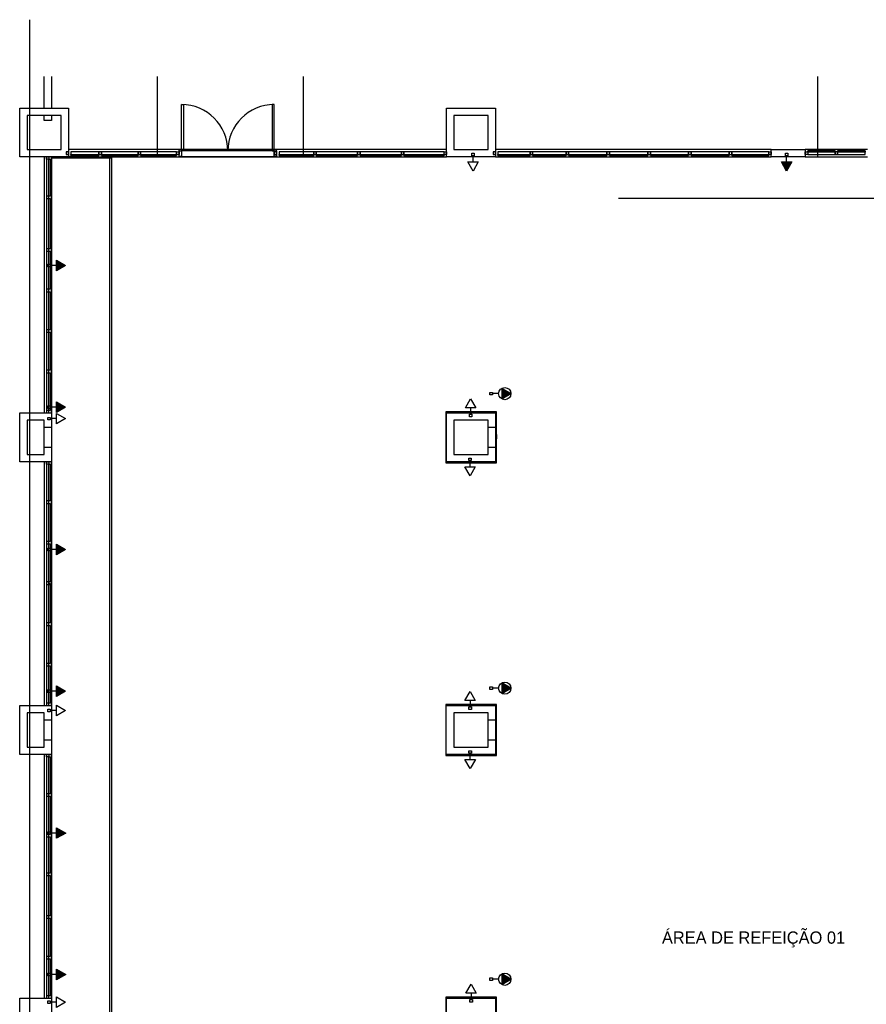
# Model space of a CAD drawing. Header units: millimetres. Extents: x 15 to 133, y 12 to 160.
# Tile 53 of 92: x 19 to 36, y 74 to 95. Entities that reach past the tile are written whole.
import ezdxf

# ---------------------------------------------------------------- set-up
doc = ezdxf.new("R2010")
doc.units = ezdxf.units.MM
doc.header["$MEASUREMENT"] = 0
doc.layers.add('Layout - Marco Polo', color=252, linetype='Continuous', lineweight=25)
doc.layers.add('Textos - Marco Polo', color=143, linetype='Continuous', lineweight=25)
doc.layers.add('Parede - Marco Polo', color=7, linetype='Continuous')
doc.styles.add('CenturyGothic', font='GOTHIC.TTF')

msp = doc.modelspace()

# ---------------------------------------------------------------- hatches: boundary and pattern name
at = {"layer": 'Layout - Marco Polo', "linetype": 'Continuous'}
for points in [[(34.16, 91.699), (34.269, 91.512), (34.377, 91.699)], [(19.306, 89.468), (19.493, 89.576), (19.306, 89.684)], [(28.429, 86.95), (28.616, 86.95), (28.429, 87.058)], [(28.429, 86.95), (28.616, 86.95), (28.429, 86.841)], [(19.306, 86.566), (19.493, 86.674), (19.306, 86.782)], [(19.306, 83.644), (19.493, 83.752), (19.306, 83.861)], [(19.305, 80.744), (19.493, 80.852), (19.305, 80.961)], [(28.429, 80.911), (28.616, 80.911), (28.429, 81.019)], [(28.429, 80.911), (28.616, 80.911), (28.429, 80.803)], [(19.308, 77.834), (19.495, 77.942), (19.308, 78.051)], [(19.308, 74.934), (19.495, 75.042), (19.308, 75.15)], [(28.429, 74.944), (28.616, 74.944), (28.429, 75.052)], [(28.429, 74.944), (28.616, 74.944), (28.429, 74.836)]]:
    msp.add_hatch(color=256, dxfattribs=at).paths.add_polyline_path(points)

# ---------------------------------------------------------------- linework, layer by layer
at = {"layer": 'Layout - Marco Polo'}
for p, q in [((18.751, 94.616), (18.751, 50.954)), ((21.867, 92.878), (21.911, 92.878)), ((21.867, 91.928), (21.867, 92.878)), ((21.911, 92.878), (21.911, 91.928)), ((23.722, 92.878), (23.722, 91.928)), ((23.767, 92.878), (23.722, 92.878)), ((23.767, 91.928), (23.767, 92.878)), ((27.301, 91.954), (19.551, 91.954)), ((20.176, 91.904), (19.601, 91.904)), ((20.176, 91.904), (19.601, 91.904)), ((19.601, 91.854), (20.176, 91.854)), ((19.601, 91.854), (20.176, 91.854)), ((20.226, 91.904), (20.176, 91.904)), ((20.176, 91.904), (20.176, 91.854)), ((20.176, 91.854), (20.176, 91.904)), ((20.226, 91.904), (20.176, 91.904)), ((20.176, 91.904), (20.176, 91.854)), ((20.176, 91.854), (20.176, 91.829)), ((20.176, 91.854), (20.226, 91.854)), ((20.176, 91.854), (20.176, 91.829)), ((20.176, 91.854), (20.226, 91.854)), ((20.226, 91.854), (20.226, 91.904)), ((20.226, 91.904), (20.226, 91.854)), ((20.976, 91.904), (20.226, 91.904)), ((20.226, 91.854), (20.226, 91.904)), ((20.976, 91.904), (20.226, 91.904)), ((20.226, 91.829), (20.226, 91.854)), ((20.226, 91.854), (20.976, 91.854)), ((20.226, 91.854), (20.976, 91.854)), ((20.226, 91.829), (20.226, 91.854)), ((21.026, 91.904), (20.976, 91.904)), ((20.976, 91.904), (20.976, 91.854)), ((20.976, 91.854), (20.976, 91.904)), ((21.026, 91.904), (20.976, 91.904)), ((20.976, 91.904), (20.976, 91.854)), ((20.976, 91.854), (20.976, 91.829)), ((20.976, 91.854), (21.026, 91.854)), ((20.976, 91.854), (20.976, 91.829)), ((20.976, 91.854), (21.026, 91.854)), ((21.026, 91.854), (21.026, 91.904)), ((21.026, 91.904), (21.026, 91.854)), ((21.766, 91.904), (21.026, 91.904)), ((21.026, 91.854), (21.026, 91.904)), ((21.766, 91.904), (21.026, 91.904)), ((21.026, 91.829), (21.026, 91.854)), ((21.026, 91.854), (21.766, 91.854)), ((21.026, 91.854), (21.766, 91.854)), ((21.026, 91.829), (21.026, 91.854)), ((21.766, 91.854), (21.766, 91.904)), ((21.766, 91.854), (21.766, 91.904)), ((21.766, 91.904), (21.816, 91.904)), ((21.766, 91.904), (21.816, 91.904)), ((21.766, 91.854), (21.766, 91.904)), ((21.766, 91.854), (21.766, 91.829)), ((21.816, 91.854), (21.766, 91.854)), ((21.766, 91.854), (21.766, 91.829)), ((21.816, 91.854), (21.766, 91.854)), ((21.816, 91.928), (21.816, 91.954)), ((21.816, 91.814), (21.816, 91.928)), ((21.816, 91.928), (21.867, 91.928)), ((21.816, 91.904), (21.816, 91.854)), ((21.911, 91.928), (21.867, 91.928)), ((21.867, 91.928), (21.867, 91.814)), ((23.767, 91.928), (21.867, 91.928)), ((23.722, 91.928), (23.767, 91.928)), ((23.767, 91.814), (23.767, 91.928)), ((23.767, 91.928), (23.817, 91.928)), ((23.817, 91.904), (23.767, 91.904)), ((23.767, 91.904), (23.767, 91.854)), ((23.817, 91.904), (23.767, 91.904)), ((23.767, 91.904), (23.767, 91.854)), ((23.767, 91.854), (23.817, 91.854)), ((23.767, 91.854), (23.817, 91.854)), ((23.817, 91.928), (23.817, 91.954)), ((23.817, 91.928), (23.817, 91.814)), ((23.817, 91.854), (23.817, 91.904)), ((23.867, 91.904), (23.867, 91.854)), ((24.576, 91.904), (23.867, 91.904)), ((24.576, 91.904), (23.867, 91.904)), ((23.867, 91.829), (23.867, 91.854)), ((23.867, 91.854), (24.576, 91.854)), ((23.867, 91.854), (24.576, 91.854)), ((23.867, 91.829), (23.867, 91.854)), ((24.626, 91.904), (24.576, 91.904)), ((24.576, 91.904), (24.576, 91.854)), ((24.576, 91.854), (24.576, 91.904)), ((24.626, 91.904), (24.576, 91.904)), ((24.576, 91.904), (24.576, 91.854)), ((24.576, 91.854), (24.576, 91.829)), ((24.576, 91.854), (24.626, 91.854)), ((24.576, 91.854), (24.576, 91.829)), ((24.576, 91.854), (24.626, 91.854)), ((24.626, 91.854), (24.626, 91.904)), ((24.626, 91.904), (24.626, 91.854)), ((25.476, 91.904), (24.626, 91.904)), ((24.626, 91.854), (24.626, 91.904)), ((25.476, 91.904), (24.626, 91.904)), ((24.626, 91.829), (24.626, 91.854)), ((24.626, 91.854), (25.476, 91.854)), ((24.626, 91.854), (25.476, 91.854)), ((24.626, 91.829), (24.626, 91.854)), ((25.526, 91.904), (25.476, 91.904)), ((25.476, 91.904), (25.476, 91.854)), ((25.476, 91.854), (25.476, 91.904)), ((25.526, 91.904), (25.476, 91.904)), ((25.476, 91.904), (25.476, 91.854)), ((25.476, 91.854), (25.476, 91.829)), ((25.476, 91.854), (25.526, 91.854)), ((25.476, 91.854), (25.476, 91.829)), ((25.476, 91.854), (25.526, 91.854)), ((25.526, 91.854), (25.526, 91.904)), ((25.526, 91.904), (25.526, 91.854)), ((26.376, 91.904), (25.526, 91.904)), ((25.526, 91.854), (25.526, 91.904)), ((26.376, 91.904), (25.526, 91.904)), ((25.526, 91.829), (25.526, 91.854)), ((25.526, 91.854), (26.376, 91.854)), ((25.526, 91.854), (26.376, 91.854)), ((25.526, 91.829), (25.526, 91.854)), ((26.426, 91.904), (26.376, 91.904)), ((26.376, 91.904), (26.376, 91.854)), ((26.376, 91.854), (26.376, 91.904)), ((26.426, 91.904), (26.376, 91.904)), ((26.376, 91.904), (26.376, 91.854)), ((26.376, 91.854), (26.376, 91.829)), ((26.376, 91.854), (26.426, 91.854)), ((26.376, 91.854), (26.376, 91.829)), ((26.376, 91.854), (26.426, 91.854)), ((26.426, 91.854), (26.426, 91.904)), ((26.426, 91.904), (26.426, 91.854)), ((27.251, 91.904), (26.426, 91.904)), ((26.426, 91.854), (26.426, 91.904)), ((27.251, 91.904), (26.426, 91.904)), ((26.426, 91.829), (26.426, 91.854)), ((26.426, 91.854), (27.251, 91.854)), ((26.426, 91.854), (27.251, 91.854)), ((26.426, 91.829), (26.426, 91.854)), ((27.251, 91.854), (27.251, 91.904)), ((27.251, 91.904), (27.301, 91.904)), ((27.251, 91.854), (27.251, 91.904)), ((27.251, 91.904), (27.301, 91.904)), ((27.251, 91.854), (27.251, 91.904)), ((27.251, 91.854), (27.251, 91.829)), ((27.301, 91.854), (27.251, 91.854)), ((27.301, 91.854), (27.251, 91.854)), ((27.251, 91.854), (27.251, 91.829)), ((27.814, 91.88), (27.867, 91.88)), ((27.814, 91.827), (27.814, 91.88)), ((27.867, 91.88), (27.867, 91.827)), ((28.301, 91.904), (28.251, 91.904)), ((28.251, 91.904), (28.251, 91.854)), ((28.301, 91.904), (28.251, 91.904)), ((28.251, 91.904), (28.251, 91.854)), ((28.251, 91.854), (28.301, 91.854)), ((28.251, 91.854), (28.301, 91.854)), ((33.951, 91.954), (28.301, 91.954)), ((28.301, 91.854), (28.301, 91.904)), ((28.351, 91.904), (28.351, 91.854)), ((29.012, 91.904), (28.351, 91.904)), ((29.012, 91.904), (28.351, 91.904)), ((28.351, 91.829), (28.351, 91.854)), ((28.351, 91.854), (29.012, 91.854)), ((28.351, 91.854), (29.012, 91.854)), ((28.351, 91.829), (28.351, 91.854)), ((29.012, 91.854), (29.012, 91.904)), ((29.062, 91.904), (29.012, 91.904)), ((29.012, 91.904), (29.012, 91.854)), ((29.062, 91.904), (29.012, 91.904)), ((29.012, 91.904), (29.012, 91.854)), ((29.012, 91.854), (29.012, 91.829)), ((29.012, 91.854), (29.062, 91.854)), ((29.012, 91.854), (29.012, 91.829)), ((29.012, 91.854), (29.062, 91.854)), ((29.062, 91.904), (29.062, 91.854)), ((29.747, 91.904), (29.062, 91.904)), ((29.062, 91.854), (29.062, 91.904)), ((29.747, 91.904), (29.062, 91.904)), ((29.062, 91.854), (29.062, 91.904)), ((29.062, 91.829), (29.062, 91.854)), ((29.062, 91.854), (29.747, 91.854)), ((29.062, 91.854), (29.747, 91.854)), ((29.062, 91.829), (29.062, 91.854)), ((29.747, 91.854), (29.747, 91.904)), ((29.797, 91.904), (29.747, 91.904)), ((29.747, 91.904), (29.747, 91.854)), ((29.797, 91.904), (29.747, 91.904)), ((29.747, 91.904), (29.747, 91.854)), ((29.747, 91.854), (29.747, 91.829)), ((29.747, 91.854), (29.797, 91.854)), ((29.747, 91.854), (29.747, 91.829)), ((29.747, 91.854), (29.797, 91.854)), ((29.797, 91.904), (29.797, 91.854)), ((30.587, 91.904), (29.797, 91.904)), ((29.797, 91.854), (29.797, 91.904)), ((30.587, 91.904), (29.797, 91.904)), ((29.797, 91.854), (29.797, 91.904)), ((29.797, 91.829), (29.797, 91.854)), ((29.797, 91.854), (30.587, 91.854)), ((29.797, 91.854), (30.587, 91.854)), ((29.797, 91.829), (29.797, 91.854)), ((30.587, 91.854), (30.587, 91.904)), ((30.637, 91.904), (30.587, 91.904)), ((30.587, 91.904), (30.587, 91.854)), ((30.637, 91.904), (30.587, 91.904)), ((30.587, 91.904), (30.587, 91.854)), ((30.587, 91.854), (30.587, 91.829)), ((30.587, 91.854), (30.637, 91.854)), ((30.587, 91.854), (30.587, 91.829)), ((30.587, 91.854), (30.637, 91.854)), ((30.637, 91.904), (30.637, 91.854)), ((31.427, 91.904), (30.637, 91.904)), ((30.637, 91.854), (30.637, 91.904)), ((31.427, 91.904), (30.637, 91.904)), ((30.637, 91.854), (30.637, 91.904)), ((30.637, 91.829), (30.637, 91.854)), ((30.637, 91.854), (31.427, 91.854)), ((30.637, 91.854), (31.427, 91.854)), ((30.637, 91.829), (30.637, 91.854)), ((31.427, 91.854), (31.427, 91.904)), ((31.477, 91.904), (31.427, 91.904)), ((31.427, 91.904), (31.427, 91.854)), ((31.477, 91.904), (31.427, 91.904)), ((31.427, 91.904), (31.427, 91.854)), ((31.427, 91.854), (31.427, 91.829)), ((31.427, 91.854), (31.477, 91.854)), ((31.427, 91.854), (31.427, 91.829)), ((31.427, 91.854), (31.477, 91.854)), ((31.477, 91.904), (31.477, 91.854)), ((32.26, 91.904), (31.477, 91.904)), ((31.477, 91.854), (31.477, 91.904)), ((32.26, 91.904), (31.477, 91.904)), ((31.477, 91.854), (31.477, 91.904)), ((31.477, 91.829), (31.477, 91.854)), ((31.477, 91.854), (32.26, 91.854)), ((31.477, 91.854), (32.26, 91.854)), ((31.477, 91.829), (31.477, 91.854)), ((32.26, 91.854), (32.26, 91.904)), ((32.31, 91.904), (32.26, 91.904)), ((32.26, 91.904), (32.26, 91.854)), ((32.31, 91.904), (32.26, 91.904)), ((32.26, 91.904), (32.26, 91.854)), ((32.26, 91.854), (32.26, 91.829)), ((32.26, 91.854), (32.31, 91.854)), ((32.26, 91.854), (32.26, 91.829)), ((32.26, 91.854), (32.31, 91.854)), ((32.31, 91.904), (32.31, 91.854)), ((33.093, 91.904), (32.31, 91.904)), ((32.31, 91.854), (32.31, 91.904)), ((33.093, 91.904), (32.31, 91.904)), ((32.31, 91.854), (32.31, 91.904)), ((32.31, 91.829), (32.31, 91.854)), ((32.31, 91.854), (33.093, 91.854)), ((32.31, 91.854), (33.093, 91.854)), ((32.31, 91.829), (32.31, 91.854)), ((33.093, 91.854), (33.093, 91.904)), ((33.143, 91.904), (33.093, 91.904)), ((33.093, 91.904), (33.093, 91.854)), ((33.143, 91.904), (33.093, 91.904)), ((33.093, 91.904), (33.093, 91.854)), ((33.093, 91.854), (33.093, 91.829)), ((33.093, 91.854), (33.143, 91.854)), ((33.093, 91.854), (33.093, 91.829)), ((33.093, 91.854), (33.143, 91.854)), ((33.143, 91.904), (33.143, 91.854)), ((33.901, 91.904), (33.143, 91.904)), ((33.143, 91.854), (33.143, 91.904)), ((33.901, 91.904), (33.143, 91.904)), ((33.143, 91.854), (33.143, 91.904)), ((33.143, 91.829), (33.143, 91.854)), ((33.143, 91.854), (33.901, 91.854)), ((33.143, 91.854), (33.901, 91.854)), ((33.143, 91.829), (33.143, 91.854)), ((33.901, 91.854), (33.901, 91.904)), ((33.901, 91.854), (33.901, 91.904)), ((33.901, 91.904), (33.951, 91.904)), ((33.901, 91.904), (33.951, 91.904)), ((33.901, 91.854), (33.901, 91.904)), ((33.901, 91.854), (33.901, 91.829)), ((33.951, 91.854), (33.901, 91.854)), ((33.901, 91.854), (33.901, 91.829)), ((33.951, 91.854), (33.901, 91.854)), ((34.242, 91.88), (34.295, 91.88)), ((34.242, 91.827), (34.242, 91.88)), ((34.295, 91.88), (34.295, 91.827)), ((35.926, 91.954), (34.651, 91.954)), ((34.651, 91.904), (34.701, 91.904)), ((34.651, 91.904), (34.701, 91.904)), ((34.701, 91.854), (34.651, 91.854)), ((34.701, 91.854), (34.651, 91.854)), ((35.264, 91.928), (34.701, 91.928)), ((34.701, 91.904), (34.701, 91.928)), ((34.701, 91.903), (34.701, 91.928)), ((34.701, 91.928), (35.264, 91.928)), ((34.701, 91.904), (34.701, 91.854)), ((35.264, 91.904), (34.701, 91.904)), ((34.701, 91.904), (34.701, 91.854)), ((34.701, 91.904), (34.701, 91.854)), ((35.264, 91.903), (34.701, 91.903)), ((34.701, 91.854), (35.264, 91.854)), ((34.701, 91.854), (35.264, 91.854)), ((35.264, 91.928), (35.264, 91.904)), ((35.264, 91.928), (35.264, 91.903)), ((35.264, 91.854), (35.264, 91.904)), ((35.314, 91.904), (35.264, 91.904)), ((35.264, 91.904), (35.264, 91.854)), ((35.314, 91.904), (35.264, 91.904)), ((35.264, 91.904), (35.264, 91.854)), ((35.264, 91.854), (35.314, 91.854)), ((35.264, 91.854), (35.314, 91.854)), ((35.876, 91.928), (35.314, 91.928)), ((35.314, 91.904), (35.314, 91.928)), ((35.314, 91.903), (35.314, 91.928)), ((35.314, 91.928), (35.876, 91.928)), ((35.314, 91.904), (35.314, 91.854)), ((35.876, 91.904), (35.314, 91.904)), ((35.314, 91.854), (35.314, 91.904)), ((35.314, 91.854), (35.314, 91.904)), ((35.876, 91.903), (35.314, 91.903)), ((35.314, 91.854), (35.876, 91.854)), ((35.314, 91.854), (35.876, 91.854)), ((35.876, 91.928), (35.876, 91.904)), ((35.876, 91.928), (35.876, 91.903)), ((35.876, 91.854), (35.876, 91.904)), ((19.051, 91.804), (19.051, 86.554)), ((19.101, 91.754), (19.101, 90.999)), ((19.151, 90.999), (19.151, 91.754)), ((19.176, 91.754), (19.176, 90.999)), ((19.201, 86.554), (19.201, 91.804)), ((19.201, 91.804), (19.201, 86.554)), ((19.201, 91.804), (19.201, 86.554)), ((19.201, 91.804), (19.201, 86.554)), ((19.211, 91.784), (20.401, 91.784)), ((19.551, 91.804), (27.301, 91.804)), ((19.601, 91.829), (20.176, 91.829)), ((20.176, 91.829), (19.601, 91.829)), ((20.226, 91.829), (20.976, 91.829)), ((20.976, 91.829), (20.226, 91.829)), ((20.401, 68.604), (20.401, 91.804)), ((20.401, 68.604), (20.401, 91.787)), ((20.401, 91.787), (20.431, 91.787)), ((20.431, 91.787), (20.431, 68.584)), ((21.026, 91.829), (21.766, 91.829)), ((21.766, 91.829), (21.026, 91.829)), ((21.816, 91.804), (21.816, 91.814)), ((21.867, 91.814), (21.816, 91.814)), ((21.867, 91.814), (23.767, 91.814)), ((23.817, 91.814), (23.767, 91.814)), ((23.817, 91.804), (23.817, 91.814)), ((23.867, 91.829), (24.576, 91.829)), ((24.576, 91.829), (23.867, 91.829)), ((24.626, 91.829), (25.476, 91.829)), ((25.476, 91.829), (24.626, 91.829)), ((25.526, 91.829), (26.376, 91.829)), ((26.376, 91.829), (25.526, 91.829)), ((26.426, 91.829), (27.251, 91.829)), ((27.251, 91.829), (26.426, 91.829)), ((27.841, 91.512), (27.732, 91.699)), ((27.732, 91.699), (27.949, 91.699)), ((27.867, 91.827), (27.814, 91.827)), ((27.841, 91.699), (27.841, 91.827)), ((27.949, 91.699), (27.841, 91.512)), ((28.301, 91.804), (33.951, 91.804)), ((28.351, 91.829), (29.012, 91.829)), ((29.012, 91.829), (28.351, 91.829)), ((29.062, 91.829), (29.747, 91.829)), ((29.747, 91.829), (29.062, 91.829)), ((29.797, 91.829), (30.587, 91.829)), ((30.587, 91.829), (29.797, 91.829)), ((30.637, 91.829), (31.427, 91.829)), ((31.427, 91.829), (30.637, 91.829)), ((31.477, 91.829), (32.26, 91.829)), ((32.26, 91.829), (31.477, 91.829)), ((32.31, 91.829), (33.093, 91.829)), ((33.093, 91.829), (32.31, 91.829)), ((33.143, 91.829), (33.901, 91.829)), ((33.901, 91.829), (33.143, 91.829)), ((34.269, 91.512), (34.16, 91.699)), ((34.16, 91.699), (34.377, 91.699)), ((34.295, 91.827), (34.242, 91.827)), ((34.269, 91.699), (34.269, 91.827)), ((34.377, 91.699), (34.269, 91.512)), ((34.651, 91.804), (35.926, 91.804)), ((19.151, 90.999), (19.101, 90.999)), ((19.101, 90.999), (19.101, 90.949)), ((19.101, 90.949), (19.101, 89.919)), ((19.101, 90.949), (19.151, 90.949)), ((19.176, 90.999), (19.151, 90.999)), ((19.151, 90.949), (19.151, 90.999)), ((19.151, 89.919), (19.151, 90.949)), ((19.151, 90.949), (19.176, 90.949)), ((19.176, 90.949), (19.176, 89.919)), ((30.824, 90.959), (40.199, 90.959)), ((19.151, 89.919), (19.101, 89.919)), ((19.101, 89.919), (19.101, 89.869)), ((19.101, 89.869), (19.101, 89.089)), ((19.101, 89.869), (19.151, 89.869)), ((19.176, 89.919), (19.151, 89.919)), ((19.151, 89.869), (19.151, 89.919)), ((19.151, 89.089), (19.151, 89.869)), ((19.151, 89.869), (19.176, 89.869)), ((19.176, 89.869), (19.176, 89.089)), ((19.306, 89.468), (19.306, 89.684)), ((19.306, 89.684), (19.493, 89.576)), ((19.125, 89.55), (19.125, 89.603)), ((19.125, 89.603), (19.178, 89.603)), ((19.178, 89.55), (19.125, 89.55)), ((19.178, 89.603), (19.178, 89.55)), ((19.306, 89.576), (19.178, 89.576)), ((19.493, 89.576), (19.306, 89.468)), ((19.151, 89.089), (19.101, 89.089)), ((19.101, 89.089), (19.101, 89.039)), ((19.101, 89.039), (19.101, 88.259)), ((19.101, 89.039), (19.151, 89.039)), ((19.176, 89.089), (19.151, 89.089)), ((19.151, 89.039), (19.151, 89.089)), ((19.151, 88.259), (19.151, 89.039)), ((19.151, 89.039), (19.176, 89.039)), ((19.176, 89.039), (19.176, 88.259)), ((19.151, 88.259), (19.101, 88.259)), ((19.101, 88.259), (19.101, 88.209)), ((19.176, 88.259), (19.151, 88.259)), ((19.151, 88.209), (19.151, 88.259)), ((19.101, 88.209), (19.101, 87.429)), ((19.101, 88.209), (19.151, 88.209)), ((19.151, 87.429), (19.151, 88.209)), ((19.151, 88.209), (19.176, 88.209)), ((19.176, 88.209), (19.176, 87.429)), ((19.151, 87.429), (19.101, 87.429)), ((19.101, 87.429), (19.101, 87.379)), ((19.176, 87.429), (19.151, 87.429)), ((19.151, 87.379), (19.151, 87.429)), ((19.101, 87.379), (19.101, 86.604)), ((19.101, 87.379), (19.151, 87.379)), ((19.151, 86.604), (19.151, 87.379)), ((19.151, 87.379), (19.176, 87.379)), ((19.176, 87.379), (19.176, 86.604)), ((28.616, 86.95), (28.429, 87.058)), ((28.429, 87.058), (28.429, 86.841)), ((27.684, 86.658), (27.793, 86.846)), ((27.793, 86.846), (27.901, 86.658)), ((28.185, 86.923), (28.185, 86.976)), ((28.185, 86.976), (28.238, 86.976)), ((28.238, 86.923), (28.185, 86.923)), ((28.238, 86.976), (28.238, 86.923)), ((28.366, 86.95), (28.238, 86.95)), ((28.429, 86.841), (28.616, 86.95)), ((19.151, 86.604), (19.101, 86.604)), ((19.101, 86.604), (19.101, 86.554)), ((19.125, 86.648), (19.125, 86.701)), ((19.125, 86.701), (19.178, 86.701)), ((19.178, 86.648), (19.125, 86.648)), ((19.176, 86.604), (19.151, 86.604)), ((19.151, 86.554), (19.151, 86.604)), ((19.178, 86.701), (19.178, 86.648)), ((19.306, 86.674), (19.178, 86.674)), ((19.306, 86.566), (19.306, 86.782)), ((19.306, 86.782), (19.493, 86.674)), ((19.493, 86.674), (19.306, 86.566)), ((27.901, 86.658), (27.684, 86.658)), ((27.793, 86.658), (27.793, 86.53)), ((19.125, 86.41), (19.125, 86.463)), ((19.125, 86.463), (19.178, 86.463)), ((19.178, 86.41), (19.125, 86.41)), ((19.178, 86.463), (19.178, 86.41)), ((19.306, 86.437), (19.178, 86.437)), ((19.306, 86.545), (19.493, 86.437)), ((19.306, 86.328), (19.306, 86.545)), ((19.493, 86.437), (19.306, 86.328)), ((27.766, 86.53), (27.819, 86.53)), ((27.766, 86.477), (27.766, 86.53)), ((27.819, 86.477), (27.766, 86.477)), ((27.819, 86.53), (27.819, 86.477)), ((27.753, 85.63), (27.806, 85.63)), ((27.753, 85.577), (27.753, 85.63)), ((27.806, 85.63), (27.806, 85.577)), ((19.051, 85.554), (19.051, 80.554)), ((19.101, 85.504), (19.101, 85.554)), ((19.151, 85.504), (19.101, 85.504)), ((19.101, 85.504), (19.101, 84.749)), ((19.151, 85.554), (19.151, 85.504)), ((19.151, 84.749), (19.151, 85.504)), ((19.151, 85.504), (19.176, 85.504)), ((19.176, 85.504), (19.176, 84.749)), ((19.201, 80.554), (19.201, 85.554)), ((19.201, 85.554), (19.201, 80.554)), ((19.201, 85.554), (19.201, 80.554)), ((19.201, 85.554), (19.201, 80.554)), ((27.78, 85.262), (27.671, 85.449)), ((27.671, 85.449), (27.888, 85.449)), ((27.806, 85.577), (27.753, 85.577)), ((27.78, 85.449), (27.78, 85.577)), ((27.888, 85.449), (27.78, 85.262)), ((19.151, 84.749), (19.101, 84.749)), ((19.101, 84.749), (19.101, 84.699)), ((19.101, 84.699), (19.101, 84.304)), ((19.101, 84.699), (19.151, 84.699)), ((19.176, 84.749), (19.151, 84.749)), ((19.151, 84.699), (19.151, 84.749)), ((19.151, 83.919), (19.151, 84.699)), ((19.151, 84.699), (19.176, 84.699)), ((19.176, 84.699), (19.176, 83.919)), ((19.101, 84.304), (19.101, 83.919)), ((19.151, 83.919), (19.101, 83.919)), ((19.101, 83.919), (19.101, 83.869)), ((19.101, 83.869), (19.101, 83.089)), ((19.101, 83.869), (19.151, 83.869)), ((19.125, 83.726), (19.125, 83.779)), ((19.125, 83.779), (19.178, 83.779)), ((19.176, 83.919), (19.151, 83.919)), ((19.151, 83.869), (19.151, 83.919)), ((19.151, 83.089), (19.151, 83.869)), ((19.151, 83.869), (19.176, 83.869)), ((19.176, 83.869), (19.176, 83.089)), ((19.178, 83.779), (19.178, 83.726)), ((19.306, 83.644), (19.306, 83.861)), ((19.306, 83.861), (19.493, 83.752)), ((19.178, 83.726), (19.125, 83.726)), ((19.306, 83.752), (19.178, 83.752)), ((19.493, 83.752), (19.306, 83.644)), ((19.151, 83.089), (19.101, 83.089)), ((19.101, 83.089), (19.101, 83.039)), ((19.101, 83.039), (19.101, 82.249)), ((19.101, 83.039), (19.151, 83.039)), ((19.176, 83.089), (19.151, 83.089)), ((19.151, 83.039), (19.151, 83.089)), ((19.176, 83.054), (19.151, 83.054)), ((19.151, 82.249), (19.151, 83.039)), ((19.151, 83.039), (19.176, 83.039)), ((19.176, 83.039), (19.176, 83.054)), ((19.176, 83.039), (19.176, 82.249)), ((19.151, 82.249), (19.101, 82.249)), ((19.101, 82.249), (19.101, 82.199)), ((19.101, 82.199), (19.101, 81.804)), ((19.101, 82.199), (19.151, 82.199)), ((19.176, 82.249), (19.151, 82.249)), ((19.151, 82.199), (19.151, 82.249)), ((19.151, 81.419), (19.151, 82.199)), ((19.151, 82.199), (19.176, 82.199)), ((19.176, 82.199), (19.176, 81.419)), ((19.101, 81.804), (19.101, 81.419)), ((19.151, 81.419), (19.101, 81.419)), ((19.101, 81.419), (19.101, 81.369)), ((19.101, 81.369), (19.101, 80.604)), ((19.101, 81.369), (19.151, 81.369)), ((19.151, 81.369), (19.151, 81.419)), ((19.176, 81.419), (19.151, 81.419)), ((19.151, 80.604), (19.151, 81.369)), ((19.151, 81.369), (19.176, 81.369)), ((19.176, 81.369), (19.176, 80.604)), ((19.305, 80.744), (19.305, 80.961)), ((19.305, 80.961), (19.493, 80.852)), ((28.616, 80.911), (28.429, 81.019)), ((28.429, 81.019), (28.429, 80.803)), ((19.124, 80.826), (19.124, 80.879)), ((19.124, 80.879), (19.177, 80.879)), ((19.177, 80.826), (19.124, 80.826)), ((19.177, 80.879), (19.177, 80.826)), ((19.305, 80.852), (19.177, 80.852)), ((19.493, 80.852), (19.305, 80.744)), ((27.672, 80.658), (27.78, 80.846)), ((27.78, 80.846), (27.888, 80.658)), ((28.185, 80.884), (28.185, 80.937)), ((28.185, 80.937), (28.238, 80.937)), ((28.238, 80.884), (28.185, 80.884)), ((28.238, 80.937), (28.238, 80.884)), ((28.366, 80.911), (28.238, 80.911)), ((28.429, 80.803), (28.616, 80.911)), ((19.151, 80.604), (19.101, 80.604)), ((19.101, 80.604), (19.101, 80.554)), ((19.151, 80.554), (19.151, 80.604)), ((19.176, 80.604), (19.151, 80.604)), ((19.306, 80.56), (19.493, 80.452)), ((19.306, 80.343), (19.306, 80.56)), ((27.888, 80.658), (27.672, 80.658)), ((27.78, 80.658), (27.78, 80.53)), ((19.125, 80.425), (19.125, 80.478)), ((19.125, 80.478), (19.178, 80.478)), ((19.178, 80.425), (19.125, 80.425)), ((19.178, 80.478), (19.178, 80.425)), ((19.306, 80.452), (19.178, 80.452)), ((19.493, 80.452), (19.306, 80.343)), ((27.754, 80.53), (27.807, 80.53)), ((27.754, 80.477), (27.754, 80.53)), ((27.807, 80.477), (27.754, 80.477)), ((27.807, 80.53), (27.807, 80.477)), ((19.051, 79.554), (19.051, 74.554)), ((19.101, 79.504), (19.101, 79.554)), ((19.151, 79.554), (19.151, 79.504)), ((19.201, 74.554), (19.201, 79.554)), ((19.201, 79.554), (19.201, 74.554)), ((19.201, 79.554), (19.201, 74.554)), ((19.201, 79.554), (19.201, 74.554)), ((27.756, 79.63), (27.809, 79.63)), ((27.756, 79.577), (27.756, 79.63)), ((27.809, 79.577), (27.756, 79.577)), ((27.783, 79.449), (27.783, 79.577)), ((27.809, 79.63), (27.809, 79.577)), ((19.151, 79.504), (19.101, 79.504)), ((19.101, 79.504), (19.101, 78.745)), ((19.151, 78.745), (19.151, 79.504)), ((19.151, 79.504), (19.176, 79.504)), ((19.176, 79.504), (19.176, 78.745)), ((27.783, 79.262), (27.674, 79.449)), ((27.674, 79.449), (27.891, 79.449)), ((27.891, 79.449), (27.783, 79.262)), ((19.151, 78.745), (19.101, 78.745)), ((19.101, 78.745), (19.101, 78.695)), ((19.176, 78.745), (19.151, 78.745)), ((19.151, 78.695), (19.151, 78.745)), ((19.101, 78.695), (19.101, 78.304)), ((19.101, 78.695), (19.151, 78.695)), ((19.151, 77.912), (19.151, 78.695)), ((19.151, 78.695), (19.176, 78.695)), ((19.176, 78.695), (19.176, 77.912)), ((19.101, 78.304), (19.101, 77.912)), ((19.127, 77.916), (19.127, 77.969)), ((19.127, 77.969), (19.18, 77.969)), ((19.18, 77.969), (19.18, 77.916)), ((19.308, 77.942), (19.18, 77.942)), ((19.308, 77.834), (19.308, 78.051)), ((19.308, 78.051), (19.495, 77.942)), ((19.495, 77.942), (19.308, 77.834)), ((19.151, 77.912), (19.101, 77.912)), ((19.101, 77.912), (19.101, 77.862)), ((19.101, 77.862), (19.101, 77.119)), ((19.101, 77.862), (19.151, 77.862)), ((19.18, 77.916), (19.127, 77.916)), ((19.176, 77.912), (19.151, 77.912)), ((19.151, 77.862), (19.151, 77.912)), ((19.151, 77.119), (19.151, 77.862)), ((19.151, 77.862), (19.176, 77.862)), ((19.176, 77.862), (19.176, 77.119)), ((19.151, 77.119), (19.101, 77.119)), ((19.101, 77.119), (19.101, 77.069)), ((19.176, 77.119), (19.151, 77.119)), ((19.151, 77.069), (19.151, 77.119)), ((19.101, 77.069), (19.101, 77.054)), ((19.101, 77.069), (19.151, 77.069)), ((19.101, 77.054), (19.101, 76.245)), ((19.151, 76.245), (19.151, 77.069)), ((19.151, 77.069), (19.176, 77.069)), ((19.176, 77.069), (19.176, 76.245)), ((19.151, 76.245), (19.101, 76.245)), ((19.101, 76.245), (19.101, 76.195)), ((19.101, 76.195), (19.101, 75.804)), ((19.101, 76.195), (19.151, 76.195)), ((19.176, 76.245), (19.151, 76.245)), ((19.151, 76.195), (19.151, 76.245)), ((19.151, 75.412), (19.151, 76.195)), ((19.151, 76.195), (19.176, 76.195)), ((19.176, 76.195), (19.176, 75.412)), ((19.101, 75.804), (19.101, 75.412)), ((19.151, 75.412), (19.101, 75.412)), ((19.101, 75.412), (19.101, 75.362)), ((19.101, 75.362), (19.101, 74.604)), ((19.101, 75.362), (19.151, 75.362)), ((19.176, 75.412), (19.151, 75.412)), ((19.151, 75.362), (19.151, 75.412)), ((19.151, 74.604), (19.151, 75.362)), ((19.151, 75.362), (19.176, 75.362)), ((19.176, 75.362), (19.176, 74.604)), ((19.308, 74.934), (19.308, 75.15)), ((19.308, 75.15), (19.495, 75.042)), ((19.127, 75.016), (19.127, 75.069)), ((19.127, 75.069), (19.18, 75.069)), ((19.18, 75.016), (19.127, 75.016)), ((19.18, 75.069), (19.18, 75.016)), ((19.308, 75.042), (19.18, 75.042)), ((19.495, 75.042), (19.308, 74.934)), ((28.185, 74.918), (28.185, 74.971)), ((28.185, 74.971), (28.238, 74.971)), ((28.238, 74.918), (28.185, 74.918)), ((28.238, 74.971), (28.238, 74.918)), ((28.366, 74.944), (28.238, 74.944)), ((28.616, 74.944), (28.429, 75.052)), ((28.429, 75.052), (28.429, 74.836)), ((28.429, 74.836), (28.616, 74.944)), ((27.693, 74.658), (27.801, 74.846)), ((27.801, 74.846), (27.909, 74.658)), ((19.151, 74.604), (19.101, 74.604)), ((19.101, 74.604), (19.101, 74.554)), ((19.101, 74.554), (19.151, 74.554)), ((19.125, 74.447), (19.125, 74.5)), ((19.125, 74.5), (19.178, 74.5)), ((19.176, 74.604), (19.151, 74.604)), ((19.151, 74.554), (19.151, 74.604)), ((19.178, 74.5), (19.178, 74.447)), ((19.306, 74.582), (19.493, 74.473)), ((19.306, 74.365), (19.306, 74.582)), ((27.909, 74.658), (27.693, 74.658)), ((27.775, 74.53), (27.828, 74.53)), ((27.775, 74.477), (27.775, 74.53)), ((27.801, 74.658), (27.801, 74.53)), ((27.828, 74.53), (27.828, 74.477)), ((19.178, 74.447), (19.125, 74.447)), ((19.306, 74.473), (19.178, 74.473)), ((19.493, 74.473), (19.306, 74.365)), ((27.828, 74.477), (27.775, 74.477))]:
    msp.add_line(p, q, dxfattribs=at)
at = {"layer": 'Layout - Marco Polo', "color": 9}
for p, q in [((21.367, 93.454), (21.367, 91.804)), ((21.367, 93.454), (21.367, 91.804)), ((24.367, 91.804), (24.367, 93.454)), ((24.367, 91.804), (24.367, 93.454)), ((34.901, 93.454), (34.901, 91.804)), ((34.901, 93.454), (34.901, 91.804))]:
    msp.add_line(p, q, dxfattribs=at)
at = {"layer": 'Layout - Marco Polo'}
for centre in [(28.491, 86.95), (28.491, 80.911), (28.491, 74.944)]:
    msp.add_circle(centre, 0.125, dxfattribs=at)
for centre, start, end in [((21.867, 91.928), 0, 90), ((23.767, 91.928), 90, 180)]:
    msp.add_arc(centre, 0.95, start, end, dxfattribs=at)
at = {"layer": 'Parede - Marco Polo'}
for p, q in [((19.051, 92.804), (19.051, 93.454)), ((19.201, 93.454), (19.201, 92.804)), ((18.551, 91.804), (18.551, 92.804)), ((18.551, 92.804), (19.551, 92.804)), ((19.551, 92.804), (19.551, 91.804)), ((27.301, 91.804), (27.301, 92.804)), ((27.301, 92.804), (28.301, 92.804)), ((28.301, 92.804), (28.301, 91.804)), ((18.701, 92.654), (18.701, 91.954)), ((19.401, 92.654), (18.701, 92.654)), ((19.051, 92.55), (19.051, 92.654)), ((19.201, 92.55), (19.051, 92.55)), ((19.201, 92.654), (19.201, 92.55)), ((19.401, 91.954), (19.401, 92.654)), ((27.451, 92.654), (27.451, 91.954)), ((28.151, 92.654), (27.451, 92.654)), ((28.151, 91.954), (28.151, 92.654)), ((18.701, 91.954), (19.401, 91.954)), ((19.551, 91.904), (19.501, 91.904)), ((19.501, 91.904), (19.501, 91.854)), ((19.551, 91.904), (19.501, 91.904)), ((19.501, 91.904), (19.501, 91.854)), ((19.501, 91.854), (19.551, 91.854)), ((19.501, 91.854), (19.551, 91.854)), ((19.551, 91.854), (19.551, 91.904)), ((19.601, 91.904), (19.601, 91.854)), ((19.601, 91.829), (19.601, 91.854)), ((19.601, 91.829), (19.601, 91.854)), ((27.301, 91.904), (27.301, 91.854)), ((27.451, 91.954), (28.151, 91.954)), ((33.951, 91.804), (33.951, 91.954)), ((33.951, 91.954), (34.651, 91.954)), ((33.951, 91.904), (33.951, 91.854)), ((34.651, 91.954), (34.651, 91.804)), ((34.651, 91.854), (34.651, 91.904)), ((19.551, 91.804), (18.551, 91.804)), ((19.101, 91.754), (19.101, 91.804)), ((19.101, 91.804), (19.151, 91.804)), ((19.151, 91.754), (19.101, 91.754)), ((19.151, 91.804), (19.151, 91.754)), ((19.151, 91.754), (19.176, 91.754)), ((19.211, 91.784), (19.211, 91.804)), ((28.301, 91.804), (27.301, 91.804)), ((34.651, 91.804), (33.951, 91.804)), ((18.551, 85.554), (18.551, 86.554)), ((18.551, 86.554), (19.201, 86.554)), ((18.701, 86.404), (18.701, 85.704)), ((19.051, 86.404), (18.701, 86.404)), ((19.051, 85.704), (19.051, 86.404)), ((19.101, 86.554), (19.151, 86.554)), ((19.201, 86.554), (19.201, 85.554)), ((27.281, 86.574), (27.281, 85.534)), ((28.321, 86.574), (27.281, 86.574)), ((27.301, 85.554), (27.301, 86.554)), ((27.301, 86.554), (28.301, 86.554)), ((27.451, 86.404), (27.451, 85.704)), ((28.151, 86.404), (27.451, 86.404)), ((28.151, 85.704), (28.151, 86.404)), ((28.301, 86.554), (28.301, 85.554)), ((28.321, 85.534), (28.321, 86.574)), ((19.201, 86.254), (19.051, 86.254)), ((28.301, 86.254), (28.151, 86.254)), ((19.051, 85.854), (19.201, 85.854)), ((28.151, 85.854), (28.301, 85.854)), ((18.701, 85.704), (19.051, 85.704)), ((27.451, 85.704), (28.151, 85.704)), ((19.201, 85.554), (18.551, 85.554)), ((19.101, 85.554), (19.151, 85.554)), ((27.281, 85.534), (28.321, 85.534)), ((28.301, 85.554), (27.301, 85.554)), ((18.551, 79.554), (18.551, 80.554)), ((18.551, 80.554), (19.201, 80.554)), ((19.101, 80.554), (19.151, 80.554)), ((19.201, 80.554), (19.201, 79.554)), ((28.321, 80.574), (27.281, 80.574)), ((27.281, 80.574), (27.281, 79.534)), ((27.301, 80.554), (28.301, 80.554)), ((28.301, 80.554), (28.301, 79.554)), ((28.321, 79.534), (28.321, 80.574)), ((18.701, 80.404), (18.701, 79.704)), ((19.051, 80.404), (18.701, 80.404)), ((19.051, 79.704), (19.051, 80.404)), ((27.451, 80.404), (27.451, 79.704)), ((28.151, 80.404), (27.451, 80.404)), ((28.151, 79.704), (28.151, 80.404)), ((19.201, 80.254), (19.051, 80.254)), ((28.301, 80.254), (28.151, 80.254)), ((19.051, 79.854), (19.201, 79.854)), ((28.151, 79.854), (28.301, 79.854)), ((19.201, 79.554), (18.551, 79.554)), ((18.701, 79.704), (19.051, 79.704)), ((19.101, 79.554), (19.151, 79.554)), ((27.281, 79.534), (28.321, 79.534)), ((28.301, 79.554), (27.301, 79.554)), ((27.451, 79.704), (28.151, 79.704)), ((18.551, 73.554), (18.551, 74.554)), ((18.551, 74.554), (19.201, 74.554)), ((19.201, 74.554), (19.201, 73.554)), ((27.281, 74.574), (27.281, 73.534)), ((28.321, 74.574), (27.281, 74.574)), ((27.301, 73.554), (27.301, 74.554)), ((27.301, 74.554), (28.301, 74.554)), ((28.301, 74.554), (28.301, 73.554)), ((28.321, 73.534), (28.321, 74.574))]:
    msp.add_line(p, q, dxfattribs=at)
at = {"layer": 'Parede - Marco Polo', "color": 1}
msp.add_line((19.626, 91.804), (19.551, 91.804), dxfattribs=at)
at = {"layer": 'Parede - Marco Polo', "color": 9}
msp.add_line((28.323, 86.034), (28.323, 86.134), dxfattribs=at)
msp.add_line((28.323, 86.034), (28.323, 86.134), dxfattribs=at)
at = {"layer": 'Parede - Marco Polo', "color": 8}
msp.add_line((28.324, 86.11), (28.324, 86.02), dxfattribs=at)

# ---------------------------------------------------------------- texts
at = {"layer": 'Textos - Marco Polo', "insert": (31.713, 75.595), "char_height": 0.25132, "width": 5.73012, "attachment_point": 7, "line_spacing_factor": 0.798, "style": 'CenturyGothic'}
msp.add_mtext('ÁREA DE REFEIÇÃO 01', dxfattribs=at)

doc.saveas('drawing.dxf')
